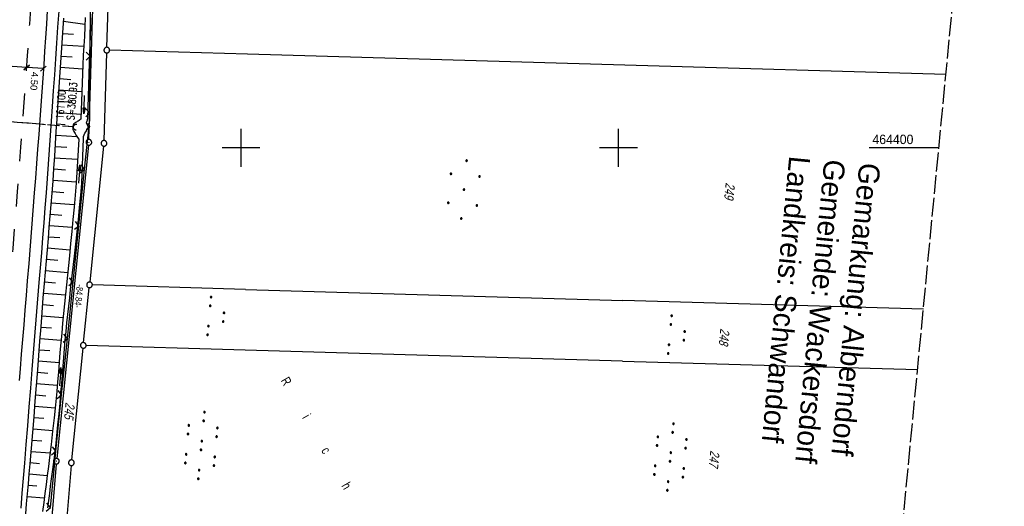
# Model space of a CAD drawing. Extents: x 510932 to 511602, y 463659 to 464636.
# Tile 74 of 81: x 511341 to 511602, y 464305 to 464434. Entities that reach past the tile are written whole.
import ezdxf

# ---------------------------------------------------------------- set-up
doc = ezdxf.new("R2010")
doc.units = 0
doc.header["$LTSCALE"] = 10
doc.header["$MEASUREMENT"] = 0
for name, pattern in [('AUSGEZOGEN', [0]), ('LT00', [0]), ('LT02', [0.4, 0.2, -0.2]), ('LT12', [0.4, 0.3, -0.1]), ('LT14', [0.6, 0.5, -0.1]), ('STRICHLINIE2', [0.375, 0.25, -0.125])]:
    doc.linetypes.add(name, pattern=pattern)
doc.layers.get('0').update_dxf_attribs({"linetype": 'LT00'})
for name, color, linetype in [('--EK_FBR', 1, 'LT00'), ('--EK_Haltung', 7, 'STRICHLINIE2'), ('--EK_Schacht-Text', 5, 'LT00'), ('--EL_DFK_AB_L', 21, 'LT00'), ('--EL_DFK_AB_P', 7, 'LT00'), ('--EL_Haltung', 182, 'STRICHLINIE2'), ('ABSTAND', 8, 'LT00'), ('BEMAßUNG', 255, 'Continuous'), ('DFK_AB_L', 21, 'LT00'), ('DFK_AB_P', 7, 'LT00'), ('DFK_BES-NAME', 255, 'LT00'), ('DFK_FLUR_NR', 250, 'LT00'), ('DFK_GZPKT', 250, 'LT00'), ('DFK_KATASTER', 250, 'LT00'), ('DFK_NUTZUNG', 250, 'LT00'), ('DL', 182, 'LT12'), ('GRENZNAME_A', 250, 'Continuous'), ('PFEIL', 140, 'AUSGEZOGEN'), ('V104_AFBR_BAB', 250, 'LT00'), ('V104_BOESCH', 250, 'LT00'), ('V104_BOSCHUNG', 250, 'LT00'), ('V104_GRABEN', 250, 'LT00'), ('V104_LD_MARK', 250, 'LT00'), ('V104_LG_MARK', 250, 'LT02'), ('V104_RASTER', 250, 'LT00'), ('V104_UK_DURCH', 182, 'LT00'), ('V104_ZAUN', 40, 'LT00')]:
    doc.layers.add(name, color=color, linetype=linetype)
doc.layers.add('-BLATT_104-RAND', color=7, linetype='LT14', plot=False)
doc.styles.add('Arial', font='ARIAL.TTF')
doc.styles.add('schachtbeschriftung', font='romans.shx', dxfattribs={"width": 0.75, "height": 2})
doc.styles.get("Standard").update_dxf_attribs({"font": 'ARIAL.TTF'})
doc.styles.add('UNIR-H', font='unir_h.shx', dxfattribs={"width": 0.8})

# ---------------------------------------------------------------- blocks, each defined once
blk = doc.blocks.new('SYMB7010')
at = {"color": 0, "linetype": 'ByBlock'}
for points in [[(-0.031408, 0.499213), (-0.093728, 0.49134), (-0.15457, 0.475719), (-0.212975, 0.452595), (-0.268021, 0.422333), (-0.31884, 0.385411), (-0.36463, 0.342411), (-0.40467, 0.29401), (-0.438329, 0.240973), (-0.465074, 0.184136), (-0.484486, 0.124395), (-0.496256, 0.062692), (-0.5002, 0)], [(-0.5002, 0), (-0.496256, -0.062692), (-0.484486, -0.124395), (-0.465075, -0.184136), (-0.438329, -0.240973), (-0.404671, -0.29401), (-0.36463, -0.342411), (-0.31884, -0.385411), (-0.268021, -0.422333), (-0.212975, -0.452595), (-0.154571, -0.475719), (-0.093728, -0.49134), (-0.031408, -0.499213), (0.031408, -0.499213)], [(0.5002, 0), (0.496256, 0.062692), (0.484485, 0.124395), (0.465074, 0.184136), (0.438329, 0.240973), (0.40467, 0.29401), (0.36463, 0.342411), (0.31884, 0.385411), (0.268021, 0.422333), (0.212975, 0.452595), (0.15457, 0.475719), (0.093728, 0.49134), (0.031408, 0.499213), (-0.031408, 0.499213)], [(0.031408, -0.499213), (0.093728, -0.491341), (0.15457, -0.475719), (0.212975, -0.452595), (0.268021, -0.422333), (0.31884, -0.385411), (0.36463, -0.342411), (0.404671, -0.294011), (0.438329, -0.240974), (0.465075, -0.184136), (0.484486, -0.124395), (0.496256, -0.062692), (0.500201, 0)]]:
    blk.add_lwpolyline(points, dxfattribs=at)
blk = doc.blocks.new('SYMB0003')
at = {"color": 0, "linetype": 'ByBlock'}
for p, q in [((-0.015712, 0), (0.010166, 0.012015)), ((0, -0.021257), (-0.015712, 0)), ((0.010166, 0.012015), (0, -0.021257))]:
    blk.add_line(p, q, dxfattribs=at)
for points in [[(-0.031395, 0.499013), (-0.093691, 0.491144), (-0.154509, 0.475528), (-0.21289, 0.452414), (-0.267913, 0.422164), (-0.318712, 0.385257), (-0.364484, 0.342274), (-0.404509, 0.293893), (-0.438154, 0.240877), (-0.464888, 0.184062), (-0.484292, 0.124345), (-0.496058, 0.062667), (-0.5, 0)], [(-0.5, 0), (-0.496058, -0.062667), (-0.484292, -0.124345), (-0.464888, -0.184062), (-0.438154, -0.240877), (-0.404509, -0.293893), (-0.364485, -0.342274), (-0.318712, -0.385257), (-0.267914, -0.422164), (-0.21289, -0.452414), (-0.154509, -0.475529), (-0.093691, -0.491144), (-0.031395, -0.499014), (0.031395, -0.499014)], [(0.5, 0), (0.496057, 0.062667), (0.484292, 0.124345), (0.464888, 0.184062), (0.438153, 0.240877), (0.404509, 0.293893), (0.364484, 0.342274), (0.318712, 0.385257), (0.267913, 0.422164), (0.21289, 0.452414), (0.154509, 0.475528), (0.093691, 0.491144), (0.031395, 0.499013), (-0.031395, 0.499013)], [(0.031395, -0.499014), (0.093691, -0.491144), (0.154509, -0.475529), (0.21289, -0.452414), (0.267914, -0.422164), (0.318712, -0.385257), (0.364485, -0.342274), (0.404509, -0.293893), (0.438154, -0.240877), (0.464889, -0.184062), (0.484292, -0.124345), (0.496058, -0.062667), (0.5, 0)]]:
    blk.add_lwpolyline(points, dxfattribs=at)
blk = doc.blocks.new('Ackerland7')
at = {"layer": 'DFK_NUTZUNG', "color": 0, "linetype": 'ByBlock'}
for p, q in [((-4, 3.93), (-4, 3.67)), ((-3.95, 3.63), (-3.95, 3.97)), ((-3.9, 3.99), (-3.9, 3.61)), ((-3.85, 3.6), (-3.85, 4)), ((-3.8, 3.99), (-3.8, 3.61)), ((-3.75, 3.63), (-3.75, 3.97)), ((-3.7, 3.93), (-3.7, 3.67)), ((-3.65, 3.8), (-3.65, 3.8)), ((3.7, 3.93), (3.7, 3.67)), ((3.75, 3.63), (3.75, 3.97)), ((3.8, 3.99), (3.8, 3.61)), ((3.85, 3.6), (3.85, 4)), ((3.9, 3.99), (3.9, 3.61)), ((3.95, 3.63), (3.95, 3.97)), ((4, 3.93), (4, 3.67)), ((4.05, 3.8), (4.05, 3.8)), ((-7.85, 0.13), (-7.85, -0.13)), ((-7.8, -0.17), (-7.8, 0.17)), ((-7.75, 0.19), (-7.75, -0.19)), ((-7.7, -0.2), (-7.7, 0.2)), ((-7.65, 0.19), (-7.65, -0.19)), ((-7.6, -0.17), (-7.6, 0.17)), ((-7.55, 0.13), (-7.55, -0.13)), ((-7.5, 0), (-7.5, 0)), ((-0.15, 0.13), (-0.15, -0.13)), ((-0.1, -0.17), (-0.1, 0.17)), ((-0.05, 0.19), (-0.05, -0.19)), ((0, -0.2), (0, 0.2)), ((0.05, 0.19), (0.05, -0.19)), ((0.1, -0.17), (0.1, 0.17)), ((0.15, 0.13), (0.15, -0.13)), ((0.2, 0), (0.2, 0)), ((7.55, 0.13), (7.55, -0.13)), ((7.6, -0.17), (7.6, 0.17)), ((7.65, 0.19), (7.65, -0.19)), ((7.7, -0.2), (7.7, 0.2)), ((7.75, 0.19), (7.75, -0.19)), ((7.8, -0.17), (7.8, 0.17)), ((7.85, 0.13), (7.85, -0.13)), ((7.9, 0), (7.9, 0)), ((-4, -3.67), (-4, -3.93)), ((-3.95, -3.97), (-3.95, -3.63)), ((-3.9, -3.61), (-3.9, -3.99)), ((-3.85, -4), (-3.85, -3.6)), ((-3.8, -3.61), (-3.8, -3.99)), ((-3.75, -3.97), (-3.75, -3.63)), ((-3.7, -3.67), (-3.7, -3.93)), ((-3.65, -3.8), (-3.65, -3.8)), ((3.7, -3.67), (3.7, -3.93)), ((3.75, -3.97), (3.75, -3.63)), ((3.8, -3.61), (3.8, -3.99)), ((3.85, -4), (3.85, -3.6)), ((3.9, -3.61), (3.9, -3.99)), ((3.95, -3.97), (3.95, -3.63)), ((4, -3.67), (4, -3.93)), ((4.05, -3.8), (4.05, -3.8))]:
    blk.add_line(p, q, dxfattribs=at)
for points in [[(-3.65, 3.8), (-3.67, 3.89), (-3.73, 3.96), (-3.81, 3.99), (-3.89, 3.99), (-3.97, 3.96), (-4.03, 3.89), (-4.05, 3.8), (-4.03, 3.71), (-3.97, 3.64), (-3.89, 3.6), (-3.81, 3.6), (-3.73, 3.64), (-3.67, 3.71), (-3.65, 3.8)], [(4.05, 3.8), (4.03, 3.89), (3.97, 3.96), (3.89, 3.99), (3.81, 3.99), (3.73, 3.96), (3.67, 3.89), (3.65, 3.8), (3.67, 3.71), (3.73, 3.64), (3.81, 3.61), (3.89, 3.61), (3.97, 3.64), (4.03, 3.71), (4.05, 3.8)], [(-7.5, 0), (-7.52, 0.09), (-7.58, 0.16), (-7.66, 0.19), (-7.74, 0.19), (-7.82, 0.16), (-7.88, 0.09), (-7.9, 0)], [(0.2, 0), (0.18, 0.09), (0.12, 0.16), (0.04, 0.19), (-0.04, 0.19), (-0.12, 0.16), (-0.18, 0.09), (-0.2, 0)], [(-0.2, 0), (-0.18, -0.09), (-0.12, -0.16), (-0.04, -0.19), (0.04, -0.19), (0.12, -0.16), (0.18, -0.09), (0.2, 0)], [(7.9, 0), (7.88, 0.09), (7.82, 0.16), (7.74, 0.19), (7.66, 0.19), (7.58, 0.16), (7.52, 0.09), (7.5, 0)], [(7.5, 0), (7.52, -0.09), (7.58, -0.16), (7.66, -0.19), (7.74, -0.19), (7.82, -0.16), (7.88, -0.09), (7.9, 0)], [(-7.9, 0), (-7.88, -0.09), (-7.82, -0.16), (-7.74, -0.19), (-7.66, -0.19), (-7.58, -0.16), (-7.52, -0.09), (-7.5, 0)], [(-3.65, -3.8), (-3.67, -3.71), (-3.73, -3.64), (-3.81, -3.61), (-3.89, -3.61), (-3.97, -3.64), (-4.03, -3.71), (-4.05, -3.8), (-4.03, -3.89), (-3.97, -3.96), (-3.89, -3.99), (-3.81, -3.99), (-3.73, -3.96), (-3.67, -3.89), (-3.65, -3.8)], [(4.05, -3.8), (4.03, -3.71), (3.97, -3.64), (3.89, -3.61), (3.81, -3.61), (3.73, -3.64), (3.67, -3.71), (3.65, -3.8), (3.67, -3.89), (3.73, -3.96), (3.81, -3.99), (3.89, -3.99), (3.97, -3.96), (4.03, -3.89), (4.05, -3.8)]]:
    blk.add_lwpolyline(points, dxfattribs=at)
blk = doc.blocks.new('SYMB7110')
at = {"color": 0, "linetype": 'ByBlock'}
for p, q in [((-0.515, 0.392919), (-0.515, 0.367081)), ((-0.51, 0.362895), (-0.51, 0.397105)), ((-0.505, 0.399164), (-0.505, 0.360836)), ((-0.5, 0.360204), (-0.5, 0.399796)), ((-0.495, 0.399164), (-0.495, 0.360836)), ((-0.49, 0.362895), (-0.49, 0.397105)), ((-0.485, 0.392919), (-0.485, 0.367081)), ((-0.48, 0.379874), (-0.48, 0.380145)), ((-0.285, 0.392919), (-0.285, 0.367081)), ((-0.28, 0.362895), (-0.28, 0.397105)), ((-0.275, 0.399164), (-0.275, 0.360836)), ((-0.27, 0.360204), (-0.27, 0.399796)), ((-0.265, 0.399164), (-0.265, 0.360836)), ((-0.26, 0.362895), (-0.26, 0.397105)), ((-0.255, 0.392919), (-0.255, 0.367081)), ((-0.25, 0.379874), (-0.25, 0.380146)), ((0.255, 0.392919), (0.255, 0.367081)), ((0.26, 0.362895), (0.26, 0.397105)), ((0.265, 0.399164), (0.265, 0.360836)), ((0.27, 0.360204), (0.27, 0.399796)), ((0.275, 0.399164), (0.275, 0.360836)), ((0.28, 0.362895), (0.28, 0.397105)), ((0.285, 0.392919), (0.285, 0.367081)), ((0.29, 0.379874), (0.29, 0.380145)), ((0.485, 0.392919), (0.485, 0.367081)), ((0.49, 0.362895), (0.49, 0.397105)), ((0.495, 0.399164), (0.495, 0.360836)), ((0.5, 0.360204), (0.5, 0.399796)), ((0.505, 0.399164), (0.505, 0.360836)), ((0.51, 0.362895), (0.51, 0.397105)), ((0.515, 0.392919), (0.515, 0.367081)), ((0.52, 0.379874), (0.52, 0.380146)), ((-0.9, 0.012919), (-0.9, -0.012919)), ((-0.895, -0.017106), (-0.895, 0.017105)), ((-0.89, 0.019164), (-0.89, -0.019164)), ((-0.885, -0.019797), (-0.885, 0.019796)), ((-0.88, 0.019164), (-0.88, -0.019164)), ((-0.875, -0.017106), (-0.875, 0.017105)), ((-0.87, 0.012919), (-0.87, -0.012919)), ((-0.865, -0.000126), (-0.865, 0.000145)), ((-0.67, 0.012919), (-0.67, -0.012919)), ((-0.665, -0.017106), (-0.665, 0.017105)), ((-0.66, 0.019164), (-0.66, -0.019164)), ((-0.655, -0.019797), (-0.655, 0.019796)), ((-0.65, 0.019164), (-0.65, -0.019164)), ((-0.645, -0.017106), (-0.645, 0.017105)), ((-0.64, 0.012919), (-0.64, -0.012919)), ((-0.635, -0.000126), (-0.635, 0.000145)), ((-0.13, 0.012919), (-0.13, -0.012919)), ((-0.125, -0.017105), (-0.125, 0.017105)), ((-0.12, 0.019164), (-0.12, -0.019164)), ((-0.115, -0.019796), (-0.115, 0.019796)), ((-0.11, 0.019164), (-0.11, -0.019164)), ((-0.105, -0.017105), (-0.105, 0.017105)), ((-0.1, 0.012919), (-0.1, -0.012919)), ((-0.095, -0.000126), (-0.095, 0.000146)), ((0.1, 0.012919), (0.1, -0.012919)), ((0.105, -0.017105), (0.105, 0.017105)), ((0.11, 0.019164), (0.11, -0.019164)), ((0.115, -0.019796), (0.115, 0.019796)), ((0.12, 0.019164), (0.12, -0.019164)), ((0.125, -0.017105), (0.125, 0.017105)), ((0.13, 0.012919), (0.13, -0.012919)), ((0.135, -0.000126), (0.135, 0.000146)), ((0.64, 0.012919), (0.64, -0.012919)), ((0.645, -0.017105), (0.645, 0.017105)), ((0.65, 0.019164), (0.65, -0.019164)), ((0.655, -0.019796), (0.655, 0.019796)), ((0.66, 0.019164), (0.66, -0.019164)), ((0.665, -0.017105), (0.665, 0.017105)), ((0.67, 0.012919), (0.67, -0.012919)), ((0.675, -0.000126), (0.675, 0.000146)), ((0.87, 0.012919), (0.87, -0.012919)), ((0.875, -0.017105), (0.875, 0.017105)), ((0.88, 0.019164), (0.88, -0.019164)), ((0.885, -0.019796), (0.885, 0.019796)), ((0.89, 0.019164), (0.89, -0.019164)), ((0.895, -0.017105), (0.895, 0.017105)), ((0.9, 0.012919), (0.9, -0.012919)), ((0.905, -0.000126), (0.905, 0.000146)), ((-0.515, -0.367081), (-0.515, -0.392919)), ((-0.51, -0.397105), (-0.51, -0.362895)), ((-0.505, -0.360836), (-0.505, -0.399164)), ((-0.5, -0.399796), (-0.5, -0.360204)), ((-0.495, -0.360836), (-0.495, -0.399164)), ((-0.49, -0.397106), (-0.49, -0.362895)), ((-0.485, -0.367081), (-0.485, -0.392919)), ((-0.48, -0.380126), (-0.48, -0.379855)), ((-0.285, -0.367081), (-0.285, -0.392919)), ((-0.28, -0.397105), (-0.28, -0.362895)), ((-0.275, -0.360836), (-0.275, -0.399164)), ((-0.27, -0.399796), (-0.27, -0.360204)), ((-0.265, -0.360836), (-0.265, -0.399164)), ((-0.26, -0.397105), (-0.26, -0.362895)), ((-0.255, -0.367081), (-0.255, -0.392919)), ((-0.25, -0.380126), (-0.25, -0.379855)), ((0.255, -0.367081), (0.255, -0.392919)), ((0.26, -0.397105), (0.26, -0.362895)), ((0.265, -0.360836), (0.265, -0.399164)), ((0.27, -0.399796), (0.27, -0.360204)), ((0.275, -0.360836), (0.275, -0.399164)), ((0.28, -0.397105), (0.28, -0.362895)), ((0.285, -0.367081), (0.285, -0.392919)), ((0.29, -0.380126), (0.29, -0.379855)), ((0.485, -0.367081), (0.485, -0.392919)), ((0.49, -0.397105), (0.49, -0.362895)), ((0.495, -0.360836), (0.495, -0.399164)), ((0.5, -0.399796), (0.5, -0.360204)), ((0.505, -0.360836), (0.505, -0.399164)), ((0.51, -0.397105), (0.51, -0.362895)), ((0.515, -0.367081), (0.515, -0.392919)), ((0.52, -0.380126), (0.52, -0.379855))]:
    blk.add_line(p, q, dxfattribs=at)
for points in [[(-0.48, 0.38), (-0.481981, 0.388678), (-0.48753, 0.395637), (-0.49555, 0.399499), (-0.50445, 0.399499), (-0.51247, 0.395637), (-0.518019, 0.388678), (-0.52, 0.38), (-0.518019, 0.371322), (-0.51247, 0.364363), (-0.50445, 0.360501), (-0.49555, 0.360501), (-0.48753, 0.364363), (-0.481981, 0.371322), (-0.48, 0.38)], [(-0.25, 0.38), (-0.251981, 0.388678), (-0.25753, 0.395637), (-0.26555, 0.399499), (-0.27445, 0.399499), (-0.28247, 0.395637), (-0.288019, 0.388678), (-0.29, 0.38), (-0.288019, 0.371322), (-0.28247, 0.364363), (-0.27445, 0.360501), (-0.26555, 0.360501), (-0.25753, 0.364363), (-0.251981, 0.371322), (-0.25, 0.38)], [(0.29, 0.38), (0.288019, 0.388678), (0.28247, 0.395637), (0.27445, 0.399499), (0.26555, 0.399499), (0.25753, 0.395637), (0.251981, 0.388678), (0.25, 0.38), (0.251981, 0.371322), (0.25753, 0.364363), (0.26555, 0.360501), (0.27445, 0.360501), (0.28247, 0.364363), (0.288019, 0.371322), (0.29, 0.38)], [(0.52, 0.38), (0.518019, 0.388678), (0.51247, 0.395637), (0.50445, 0.399499), (0.495549, 0.399499), (0.48753, 0.395637), (0.481981, 0.388678), (0.48, 0.38), (0.481981, 0.371322), (0.48753, 0.364363), (0.495549, 0.360501), (0.50445, 0.360501), (0.51247, 0.364363), (0.518019, 0.371322), (0.52, 0.38)], [(-0.865, 0), (-0.866981, 0.008678), (-0.87253, 0.015637), (-0.88055, 0.019498), (-0.88945, 0.019498), (-0.89747, 0.015637), (-0.903019, 0.008678), (-0.905, 0)], [(-0.905, 0), (-0.903019, -0.008678), (-0.89747, -0.015637), (-0.88945, -0.019499), (-0.88055, -0.019499), (-0.87253, -0.015637), (-0.866981, -0.008678), (-0.865, 0)], [(-0.635, 0), (-0.636981, 0.008678), (-0.64253, 0.015637), (-0.65055, 0.019498), (-0.65945, 0.019498), (-0.66747, 0.015637), (-0.673019, 0.008678), (-0.675, 0)], [(-0.675, 0), (-0.673019, -0.008678), (-0.66747, -0.015637), (-0.65945, -0.019499), (-0.65055, -0.019499), (-0.64253, -0.015637), (-0.636981, -0.008678), (-0.635, 0)], [(-0.095, 0), (-0.096981, 0.008678), (-0.10253, 0.015637), (-0.11055, 0.019499), (-0.11945, 0.019499), (-0.12747, 0.015637), (-0.133019, 0.008678), (-0.135, 0)], [(-0.135, 0), (-0.133019, -0.008678), (-0.12747, -0.015637), (-0.11945, -0.019499), (-0.11055, -0.019499), (-0.10253, -0.015637), (-0.096981, -0.008678), (-0.095, 0)], [(0.135, 0), (0.133019, 0.008678), (0.12747, 0.015637), (0.11945, 0.019499), (0.11055, 0.019499), (0.10253, 0.015637), (0.096981, 0.008678), (0.095, 0)], [(0.095, 0), (0.096981, -0.008678), (0.10253, -0.015637), (0.11055, -0.019499), (0.11945, -0.019499), (0.12747, -0.015637), (0.133019, -0.008678), (0.135, 0)], [(0.675, 0), (0.673019, 0.008678), (0.66747, 0.015637), (0.65945, 0.019499), (0.65055, 0.019499), (0.64253, 0.015637), (0.636981, 0.008678), (0.635, 0)], [(0.635, 0), (0.636981, -0.008678), (0.64253, -0.015637), (0.65055, -0.019499), (0.65945, -0.019499), (0.66747, -0.015637), (0.673019, -0.008678), (0.675, 0)], [(0.905, 0), (0.903019, 0.008678), (0.89747, 0.015637), (0.88945, 0.019499), (0.88055, 0.019499), (0.87253, 0.015637), (0.866981, 0.008678), (0.865, 0)], [(0.865, 0), (0.866981, -0.008678), (0.87253, -0.015637), (0.88055, -0.019499), (0.88945, -0.019499), (0.89747, -0.015637), (0.903019, -0.008678), (0.905, 0)], [(-0.48, -0.38), (-0.481981, -0.371322), (-0.48753, -0.364363), (-0.49555, -0.360501), (-0.50445, -0.360501), (-0.51247, -0.364363), (-0.518019, -0.371322), (-0.52, -0.38), (-0.518019, -0.388678), (-0.51247, -0.395637), (-0.50445, -0.399499), (-0.49555, -0.399499), (-0.48753, -0.395637), (-0.481981, -0.388678), (-0.48, -0.38)], [(-0.25, -0.38), (-0.251981, -0.371322), (-0.25753, -0.364363), (-0.26555, -0.360501), (-0.27445, -0.360501), (-0.28247, -0.364363), (-0.288019, -0.371322), (-0.29, -0.38), (-0.288019, -0.388678), (-0.28247, -0.395637), (-0.27445, -0.399499), (-0.26555, -0.399499), (-0.25753, -0.395637), (-0.251981, -0.388678), (-0.25, -0.38)], [(0.29, -0.38), (0.288019, -0.371322), (0.28247, -0.364363), (0.27445, -0.360501), (0.26555, -0.360501), (0.25753, -0.364363), (0.251981, -0.371322), (0.25, -0.38), (0.251981, -0.388678), (0.25753, -0.395637), (0.26555, -0.399499), (0.27445, -0.399499), (0.28247, -0.395637), (0.288019, -0.388678), (0.29, -0.38)], [(0.52, -0.38), (0.518019, -0.371322), (0.51247, -0.364363), (0.50445, -0.360501), (0.495549, -0.360501), (0.48753, -0.364363), (0.481981, -0.371322), (0.48, -0.38), (0.481981, -0.388678), (0.48753, -0.395637), (0.495549, -0.399499), (0.50445, -0.399499), (0.51247, -0.395637), (0.518019, -0.388678), (0.52, -0.38)]]:
    blk.add_lwpolyline(points, dxfattribs=at)
blk = doc.blocks.new('Pfreil3')
at = {"layer": 'PFEIL'}
blk.add_hatch(color=256, dxfattribs=at).paths.add_polyline_path([(-1.55, 0.27), (-1.55, -0.27), (0, 0)])
for p, q in [((-1.55, 0), (-4.83, 0)), ((-1.55, -0.27), (-1.55, 0.27)), ((-1.55, 0.27), (0, 0)), ((0, 0), (-1.55, -0.27))]:
    blk.add_line(p, q, dxfattribs=at)
blk = doc.blocks.new('SYMB0024')
at = {"color": 0, "linetype": 'ByBlock'}
for p, q in [((-0.5, 0.5), (0, 0)), ((0, 0), (0.5, 0.5))]:
    blk.add_line(p, q, dxfattribs=at)
blk = doc.blocks.new('_Oblique')
at = {"color": 0, "linetype": 'ByBlock', "lineweight": -2}
blk.add_line((-0.5, -0.5), (0.5, 0.5), dxfattribs=at)
blk = doc.blocks.new('SYMB1107')
at = {"color": 0, "linetype": 'ByBlock'}
for points in [[(-0.2, 0), (-0.196157, 0.039018), (-0.184776, 0.076537), (-0.166294, 0.111114), (-0.141421, 0.141421), (-0.111114, 0.166294), (-0.076537, 0.184776), (-0.039018, 0.196157), (0, 0.2)], [(0, 0.2), (0.039018, 0.196157), (0.076537, 0.184776), (0.111114, 0.166294), (0.141421, 0.141421), (0.166294, 0.111114), (0.184776, 0.076537), (0.196157, 0.039018), (0.2, 0)]]:
    blk.add_lwpolyline(points, dxfattribs=at)
blk = doc.blocks.new('SYMB7111')
at = {"color": 0, "linetype": 'ByBlock'}
for p, q in [((-0.13, 0.202919), (-0.13, 0.177081)), ((-0.125, 0.172895), (-0.125, 0.207105)), ((-0.12, 0.209164), (-0.12, 0.170836)), ((-0.115, 0.170204), (-0.115, 0.209796)), ((-0.11, 0.209164), (-0.11, 0.170836)), ((-0.105, 0.172895), (-0.105, 0.207105)), ((-0.1, 0.202919), (-0.1, 0.177081)), ((-0.095, 0.189874), (-0.095, 0.190146)), ((0.1, 0.202919), (0.1, 0.177081)), ((0.105, 0.172895), (0.105, 0.207105)), ((0.11, 0.209164), (0.11, 0.170836)), ((0.115, 0.170204), (0.115, 0.209796)), ((0.12, 0.209164), (0.12, 0.170836)), ((0.125, 0.172895), (0.125, 0.207105)), ((0.13, 0.202919), (0.13, 0.177081)), ((0.135, 0.189874), (0.135, 0.190146)), ((-0.515, -0.177081), (-0.515, -0.202919)), ((-0.51, -0.207105), (-0.51, -0.172895)), ((-0.505, -0.170836), (-0.505, -0.209164)), ((-0.5, -0.209796), (-0.5, -0.170204)), ((-0.495, -0.170836), (-0.495, -0.209164)), ((-0.49, -0.207105), (-0.49, -0.172895)), ((-0.485, -0.177081), (-0.485, -0.202919)), ((-0.48, -0.190126), (-0.48, -0.189854)), ((-0.285, -0.177081), (-0.285, -0.202919)), ((-0.28, -0.207105), (-0.28, -0.172895)), ((-0.275, -0.170836), (-0.275, -0.209164)), ((-0.27, -0.209796), (-0.27, -0.170204)), ((-0.265, -0.170836), (-0.265, -0.209164)), ((-0.26, -0.207105), (-0.26, -0.172895)), ((-0.255, -0.177081), (-0.255, -0.202919)), ((-0.25, -0.190126), (-0.25, -0.189854)), ((0.255, -0.177081), (0.255, -0.202919)), ((0.26, -0.207105), (0.26, -0.172895)), ((0.265, -0.170836), (0.265, -0.209164)), ((0.27, -0.209796), (0.27, -0.170204)), ((0.275, -0.170836), (0.275, -0.209164)), ((0.28, -0.207105), (0.28, -0.172895)), ((0.285, -0.177081), (0.285, -0.202919)), ((0.29, -0.190126), (0.29, -0.189854)), ((0.485, -0.177081), (0.485, -0.202919)), ((0.49, -0.207105), (0.49, -0.172895)), ((0.495, -0.170836), (0.495, -0.209164)), ((0.5, -0.209796), (0.5, -0.170204)), ((0.505, -0.170836), (0.505, -0.209164)), ((0.51, -0.207105), (0.51, -0.172895)), ((0.515, -0.177081), (0.515, -0.202919)), ((0.52, -0.190126), (0.52, -0.189854))]:
    blk.add_line(p, q, dxfattribs=at)
for points in [[(-0.095, 0.19), (-0.096981, 0.198678), (-0.10253, 0.205637), (-0.11055, 0.209499), (-0.11945, 0.209499), (-0.12747, 0.205637), (-0.133019, 0.198678), (-0.135, 0.19), (-0.133019, 0.181322), (-0.12747, 0.174363), (-0.11945, 0.170501), (-0.11055, 0.170501), (-0.10253, 0.174363), (-0.096981, 0.181322), (-0.095, 0.19)], [(0.135, 0.19), (0.133019, 0.198678), (0.12747, 0.205637), (0.11945, 0.209499), (0.11055, 0.209499), (0.10253, 0.205637), (0.096981, 0.198678), (0.095, 0.19), (0.096981, 0.181322), (0.10253, 0.174363), (0.11055, 0.170501), (0.11945, 0.170501), (0.12747, 0.174363), (0.133019, 0.181322), (0.135, 0.19)], [(-0.48, -0.19), (-0.481981, -0.181322), (-0.48753, -0.174363), (-0.49555, -0.170501), (-0.50445, -0.170501), (-0.51247, -0.174363), (-0.518019, -0.181322), (-0.52, -0.19), (-0.518019, -0.198678), (-0.51247, -0.205637), (-0.50445, -0.209499), (-0.49555, -0.209499), (-0.48753, -0.205637), (-0.481981, -0.198678), (-0.48, -0.19)], [(-0.25, -0.19), (-0.251981, -0.181322), (-0.25753, -0.174363), (-0.26555, -0.170501), (-0.27445, -0.170501), (-0.28247, -0.174363), (-0.288019, -0.181322), (-0.29, -0.19), (-0.288019, -0.198678), (-0.28247, -0.205637), (-0.27445, -0.209499), (-0.26555, -0.209499), (-0.25753, -0.205637), (-0.251981, -0.198678), (-0.25, -0.19)], [(0.29, -0.19), (0.288019, -0.181322), (0.28247, -0.174363), (0.27445, -0.170501), (0.26555, -0.170501), (0.25753, -0.174363), (0.251981, -0.181322), (0.25, -0.19), (0.251981, -0.198678), (0.25753, -0.205637), (0.26555, -0.209499), (0.27445, -0.209499), (0.28247, -0.205637), (0.288019, -0.198678), (0.29, -0.19)], [(0.52, -0.19), (0.518019, -0.181322), (0.51247, -0.174363), (0.50445, -0.170501), (0.49555, -0.170501), (0.48753, -0.174363), (0.481981, -0.181322), (0.48, -0.19), (0.481981, -0.198678), (0.48753, -0.205637), (0.49555, -0.209499), (0.50445, -0.209499), (0.51247, -0.205637), (0.518019, -0.198678), (0.52, -0.19)]]:
    blk.add_lwpolyline(points, dxfattribs=at)

msp = doc.modelspace()

# ---------------------------------------------------------------- linework, layer by layer
at = {"layer": '--EK_FBR'}
msp.add_lwpolyline([(511351.75, 464436.15), (511351.46, 464431.94), (511351.18, 464427.74), (511350.88, 464423.53), (511350.59, 464419.33), (511350.29, 464415.12), (511350, 464410.92), (511349.74, 464407.11), (511349.47, 464403.3), (511349.21, 464399.49), (511348.94, 464395.68), (511348.67, 464391.87), (511348.39, 464388.06), (511348.1, 464384.11), (511347.79, 464380.15), (511347.48, 464376.19), (511347.16, 464372.24), (511346.84, 464368.28), (511346.52, 464364.33), (511345.9, 464356.67), (511345.27, 464349), (511344.65, 464341.34), (511344.25, 464336.38), (511343.85, 464331.43), (511343.45, 464326.47), (511343.04, 464321.51), (511342.65, 464316.54), (511342.33, 464312.58), (511342.01, 464308.61), (511341.7, 464304.65)], dxfattribs=at)
at = {"layer": '--EK_Haltung'}
msp.add_line((511355.71, 464405.54), (511308.54, 464409.32), dxfattribs=at)
at = {"layer": '--EL_DFK_AB_L'}
for p, q in [((511359.75, 464402.22), (511363.62, 464528.28)), ((511359.65, 464400.72), (511351.2, 464317.82)), ((511351.06, 464316.32), (511347.57, 464274.58))]:
    msp.add_line(p, q, dxfattribs=at)
at = {"layer": '--EL_Haltung'}
msp.add_line((511355.71, 464405.54), (511308.54, 464409.32), dxfattribs=at)
msp.add_line((511355.71, 464405.54), (511308.54, 464409.32), dxfattribs=at)
at = {"layer": '-BLATT_104-RAND'}
msp.add_lwpolyline([(511020.85, 464635.89), (510932.18, 463715.15), (511513.49, 463659.17), (511602.16, 464579.91), (511020.85, 464635.89)], dxfattribs=at)
at = {"layer": 'BEMAßUNG'}
for p, q in [((511343.29, 464421.28), (511335.04, 464421.82)), ((511347.69, 464420.99), (511343.29, 464421.28))]:
    msp.add_line(p, q, dxfattribs=at)
at = {"layer": 'DFK_AB_L'}
for p, q in [((511359.75, 464402.22), (511363.62, 464528.28)), ((511359.65, 464400.72), (511351.2, 464317.82)), ((511351.06, 464316.32), (511347.57, 464274.58))]:
    msp.add_line(p, q, dxfattribs=at)
at = {"layer": 'DFK_KATASTER'}
for p, q in [((511364.49, 464426.62), (511366.12, 464479.42)), ((511363.74, 464401.96), (511364.45, 464425.12)), ((511401.7, 464424.79), (511365.22, 464425.85)), ((511501.65, 464421.87), (511401.7, 464424.79)), ((511586.7, 464419.39), (511501.65, 464421.87)), ((511363.64, 464400.46), (511359.98, 464364.5)), ((511358.34, 464348.48), (511359.82, 464363)), ((511401.23, 464362.55), (511360.65, 464363.73)), ((511401.23, 464362.55), (511501.18, 464359.63)), ((511580.72, 464357.31), (511501.18, 464359.63)), ((511355.18, 464317.41), (511358.18, 464346.98)), ((511401.09, 464346.48), (511359.01, 464347.71)), ((511501.05, 464343.57), (511401.09, 464346.48)), ((511501.05, 464343.57), (511579.18, 464341.3)), ((511355.04, 464315.91), (511353.7, 464300.01))]:
    msp.add_line(p, q, dxfattribs=at)
at = {"layer": 'DL'}
msp.add_line((511355.71, 464405.54), (511308.54, 464409.32), dxfattribs=at)
at = {"layer": 'V104_AFBR_BAB'}
msp.add_lwpolyline([(511351.75, 464436.15), (511351.46, 464431.94), (511351.18, 464427.74), (511350.88, 464423.53), (511350.59, 464419.33), (511350.29, 464415.12), (511350, 464410.92), (511349.74, 464407.11), (511349.47, 464403.3), (511349.21, 464399.49), (511348.94, 464395.68), (511348.67, 464391.87), (511348.39, 464388.06), (511348.1, 464384.11), (511347.79, 464380.15), (511347.48, 464376.19), (511347.16, 464372.24), (511346.84, 464368.28), (511346.52, 464364.33), (511345.9, 464356.67), (511345.27, 464349), (511344.65, 464341.34), (511344.25, 464336.38), (511343.85, 464331.43), (511343.45, 464326.47), (511343.04, 464321.51), (511342.65, 464316.54), (511342.33, 464312.58), (511342.01, 464308.61), (511341.7, 464304.65)], dxfattribs=at)
at = {"layer": 'V104_BOESCH'}
msp.add_lwpolyline([(511343.01, 464303.16), (511343.23, 464305.8), (511343.46, 464308.44), (511343.7, 464311.08), (511343.93, 464313.72), (511344.16, 464316.35), (511344.52, 464320.51), (511344.86, 464324.66), (511345.2, 464328.81), (511345.53, 464332.96), (511345.86, 464337.11), (511346.18, 464341.26), (511346.47, 464345.06), (511346.76, 464348.86), (511347.06, 464352.67), (511347.36, 464356.47), (511347.66, 464360.27), (511347.98, 464364.08), (511348.23, 464367.07), (511348.48, 464370.06), (511348.74, 464373.05), (511349, 464376.04), (511349.25, 464379.03), (511349.5, 464382.02), (511349.75, 464385.01), (511349.98, 464388.01), (511350.23, 464391.27), (511350.46, 464394.54), (511350.68, 464397.81), (511350.9, 464401.08), (511351.11, 464404.35), (511351.31, 464407.62), (511351.52, 464410.89), (511353.06, 464434.33)], dxfattribs=at)
at = {"layer": 'V104_BOSCHUNG'}
for p, q in [((511353.01, 464433.52), (511358.69, 464432.72)), ((511352.79, 464430.3), (511355.68, 464430.12)), ((511352.6, 464427.3), (511358.4, 464426.95)), ((511352.4, 464424.31), (511355.32, 464424.13)), ((511352.2, 464421.32), (511358.08, 464420.96)), ((511352.01, 464418.32), (511354.99, 464418.14)), ((511351.81, 464415.33), (511357.87, 464414.96)), ((511351.61, 464412.34), (511354.69, 464412.15)), ((511351.42, 464409.34), (511357.66, 464408.96)), ((511351.23, 464406.35), (511353.42, 464406.21)), ((511351.04, 464403.35), (511356.55, 464403.02)), ((511350.85, 464400.37), (511353.88, 464400.17)), ((511350.65, 464397.39), (511356.73, 464396.97)), ((511350.45, 464394.41), (511353.5, 464394.19)), ((511350.24, 464391.41), (511356.38, 464390.97)), ((511350.02, 464388.43), (511353.07, 464388.2)), ((511349.78, 464385.45), (511355.85, 464384.97)), ((511349.54, 464382.47), (511352.56, 464382.22)), ((511349.29, 464379.48), (511355.3, 464378.99)), ((511349.04, 464376.49), (511352.03, 464376.25)), ((511348.78, 464373.51), (511354.73, 464373.01)), ((511348.52, 464370.52), (511351.48, 464370.27)), ((511348.27, 464367.53), (511354.13, 464367.04)), ((511348.01, 464364.54), (511350.91, 464364.3)), ((511347.77, 464361.55), (511353.51, 464361.07)), ((511347.52, 464358.56), (511350.36, 464358.32)), ((511347.29, 464355.57), (511352.91, 464355.1)), ((511347.05, 464352.58), (511349.84, 464352.35)), ((511346.82, 464349.59), (511352.36, 464349.13)), ((511346.59, 464346.59), (511349.35, 464346.37)), ((511346.36, 464343.6), (511351.86, 464343.15)), ((511346.13, 464340.61), (511348.87, 464340.39)), ((511345.9, 464337.62), (511351.35, 464337.17)), ((511345.66, 464334.63), (511348.37, 464334.41)), ((511345.43, 464331.64), (511350.79, 464331.2)), ((511345.19, 464328.65), (511347.84, 464328.43)), ((511344.95, 464325.66), (511350.17, 464325.23)), ((511344.7, 464322.67), (511347.26, 464322.46)), ((511344.45, 464319.68), (511349.47, 464319.26)), ((511344.19, 464316.69), (511346.65, 464316.49)), ((511343.93, 464313.7), (511348.71, 464313.31)), ((511343.66, 464310.71), (511345.99, 464310.52)), ((511343.4, 464307.73), (511347.92, 464307.35))]:
    msp.add_line(p, q, dxfattribs=at)
at = {"layer": 'V104_GRABEN'}
for points in [[(511358.76, 464434.5), (511358.66, 464432), (511358.53, 464429.49), (511358.4, 464426.98), (511358.26, 464424.47), (511358.12, 464421.96), (511357.61, 464407.64), (511357.37, 464407.43), (511357.12, 464407.24), (511356.86, 464407.06), (511356.65, 464406.95), (511356.43, 464406.84), (511356.22, 464406.72), (511356.02, 464406.58), (511355.78, 464406.36), (511355.6, 464406.08), (511355.47, 464405.78), (511355.42, 464405.47), (511355.44, 464405.19), (511355.51, 464404.9), (511355.62, 464404.63), (511355.76, 464404.36), (511356.06, 464403.81), (511356.38, 464403.29), (511356.71, 464402.78), (511357.04, 464402.28), (511356.36, 464390.68), (511356.08, 464387.48), (511355.79, 464384.27), (511355.5, 464381.06), (511355.2, 464377.85), (511354.89, 464374.65), (511354.58, 464371.44), (511354.32, 464368.89), (511354.05, 464366.34), (511353.79, 464363.79), (511353.52, 464361.24), (511353.26, 464358.69), (511353.01, 464356.13), (511352.76, 464353.58), (511352.53, 464351), (511352.3, 464348.42), (511352.08, 464345.84), (511351.87, 464343.25), (511351.65, 464340.67), (511351.43, 464338.09), (511351.2, 464335.51), (511350.87, 464332.01), (511350.52, 464328.51), (511350.14, 464325.01), (511349.74, 464321.51), (511349.32, 464318.02), (511349.02, 464315.65), (511348.71, 464313.28), (511348.39, 464310.91), (511348.07, 464308.54), (511347.76, 464306.17), (511347.45, 464303.79)], [(511348.88, 464304.74), (511349.11, 464306.64), (511349.36, 464308.55), (511349.61, 464310.45), (511349.86, 464312.36), (511350.11, 464314.26), (511350.36, 464316.17), (511350.6, 464318.07), (511350.94, 464320.94), (511351.26, 464323.82), (511351.55, 464326.69), (511351.83, 464329.57), (511352.09, 464332.44), (511352.34, 464335.32), (511352.53, 464337.62), (511352.72, 464339.91), (511352.91, 464342.21), (511353.1, 464344.51), (511353.29, 464346.8), (511353.49, 464349.1), (511353.7, 464351.39), (511353.93, 464353.68), (511354.16, 464355.89), (511354.4, 464358.09), (511354.65, 464360.3), (511354.9, 464362.5), (511355.16, 464364.71), (511355.42, 464366.91), (511355.67, 464369.11), (511355.92, 464371.32), (511356.27, 464374.54), (511356.61, 464377.77), (511356.94, 464381), (511357.26, 464384.23), (511357.57, 464387.46), (511357.88, 464390.69), (511358.28, 464402.5), (511358.33, 464402.97), (511358.46, 464403.41), (511358.65, 464403.85), (511358.91, 464404.28), (511359.11, 464404.55), (511359.29, 464404.82), (511359.44, 464405.09), (511359.53, 464405.36), (511359.52, 464405.63), (511359.45, 464405.8), (511359.36, 464405.97), (511359.25, 464406.15), (511359.16, 464406.32), (511359.1, 464406.5), (511359.1, 464406.71), (511359.15, 464406.91), (511359.24, 464407.12), (511359.33, 464407.34), (511359.4, 464407.55), (511359.43, 464407.77), (511359.91, 464422.43), (511359.99, 464424.83), (511360.08, 464427.23), (511360.16, 464429.63), (511360.23, 464432.02), (511360.29, 464434.42)]]:
    msp.add_lwpolyline(points, dxfattribs=at)
at = {"layer": 'V104_LD_MARK'}
msp.add_lwpolyline([(511348.72, 464436.32), (511348.48, 464432.74), (511348.23, 464429.16), (511347.99, 464425.57), (511347.76, 464421.99), (511347.51, 464418.41), (511347.27, 464414.83), (511347.02, 464411.24), (511346.74, 464407.39), (511346.45, 464403.53), (511346.16, 464399.67), (511345.86, 464395.82), (511345.56, 464391.96), (511345.25, 464388.1), (511344.89, 464383.44), (511344.52, 464378.77), (511344.16, 464374.1), (511343.79, 464369.44), (511343.41, 464364.77), (511343.1, 464360.9), (511342.78, 464357.04), (511342.47, 464353.17), (511342.15, 464349.3), (511341.84, 464345.43), (511341.54, 464341.56), (511341.3, 464338.47)], dxfattribs=at)
at = {"layer": 'V104_LG_MARK', "ltscale": 3, "flags": 128}
msp.add_lwpolyline([(511335.74, 464324.67), (511336.1, 464329.09), (511336.47, 464333.51), (511336.83, 464337.93), (511337.19, 464342.35), (511337.66, 464348.21), (511338.13, 464354.07), (511338.59, 464359.93), (511339.06, 464365.8), (511339.65, 464373.34), (511340.24, 464380.88), (511340.83, 464388.42), (511341.14, 464392.35), (511341.44, 464396.29), (511341.75, 464400.22), (511342.05, 464404.15), (511342.34, 464408.08), (511342.63, 464412.02), (511342.93, 464416.17), (511343.22, 464420.32), (511343.5, 464424.48), (511343.79, 464428.63), (511344.06, 464432.78), (511344.34, 464436.94), (511344.68, 464441.92), (511345.01, 464446.9), (511345.34, 464451.89), (511345.67, 464456.87), (511345.99, 464461.85), (511346.3, 464466.74), (511346.6, 464471.62), (511346.9, 464476.51), (511347.2, 464481.4), (511347.49, 464486.28), (511347.99, 464494.6), (511348.49, 464502.92), (511348.98, 464511.23)], dxfattribs=at)
at = {"layer": 'V104_RASTER'}
for p, q in [((511400, 464405), (511400, 464395)), ((511500, 464395), (511500, 464405)), ((511405, 464400), (511395, 464400)), ((511505, 464400), (511495, 464400)), ((511584.83, 464400), (511566.33, 464400))]:
    msp.add_line(p, q, dxfattribs=at)
at = {"layer": 'V104_ZAUN'}
for p, q in [((511359.97, 464409.25), (511360.07, 464424.25)), ((511357.09, 464379.4), (511358.61, 464394.32)), ((511355.56, 464364.48), (511357.09, 464379.4)), ((511354.04, 464349.55), (511355.56, 464364.48)), ((511352.51, 464334.63), (511354.04, 464349.55)), ((511350.99, 464319.71), (511352.51, 464334.63))]:
    msp.add_line(p, q, dxfattribs=at)
for points in [[(511360.07, 464424.25), (511360.17, 464438.27), (511359.29, 464438.7)], [(511358.61, 464394.32), (511359.95, 464407.45), (511359.97, 464409.25)], [(511349.56, 464304.78), (511350.5, 464314.89), (511350.99, 464319.71)]]:
    msp.add_lwpolyline(points, dxfattribs=at)

# ---------------------------------------------------------------- block references
at = {"layer": '--EL_DFK_AB_P', "xscale": 1.500000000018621, "yscale": 1.5, "zscale": 1.5, "rotation": 264.7377099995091}
for p in [(511359.73, 464401.47), (511351.12, 464317.07)]:
    msp.add_blockref('SYMB0003', p, dxfattribs=at)
at = {"layer": 'BEMAßUNG', "xscale": 1.4, "yscale": 1.4, "zscale": 1.4}
for p, rotation in [((511343.29, 464421.28), 176.2452073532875), ((511343.29, 464421.28), 356.2452073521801), ((511347.69, 464420.99), 356.2452073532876)]:
    msp.add_blockref('_Oblique', p, dxfattribs=dict(at, rotation=rotation))
at = {"layer": 'DFK_AB_P', "xscale": 1.500000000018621, "yscale": 1.5, "zscale": 1.5, "rotation": 264.7377099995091}
for p in [(511359.73, 464401.47), (511351.12, 464317.07)]:
    msp.add_blockref('SYMB0003', p, dxfattribs=at)
at = {"layer": 'DFK_GZPKT', "xscale": 1.500000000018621, "yscale": 1.5, "zscale": 1.5, "rotation": 264.7377099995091}
for p in [(511364.47, 464425.87), (511363.72, 464401.21), (511359.9, 464363.75), (511358.26, 464347.73), (511355.1, 464316.66)]:
    msp.add_blockref('SYMB7010', p, dxfattribs=at)
at = {"layer": 'DFK_NUTZUNG', "rotation": 264.7376999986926}
msp.add_blockref('Ackerland7', (511459.06, 464388.95), dxfattribs=at)
at = {"layer": 'DFK_NUTZUNG', "yscale": 10, "zscale": 10}
for name, p, xscale, rotation in [('SYMB7111', (511393.52, 464355.34), 9.999999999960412, 264.7377000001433), ('SYMB7111', (511515.51, 464350.41), 9.999999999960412, 264.7377000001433), ('SYMB7110', (511389.52, 464321.23), 10.00000000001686, 264.7377100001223), ('SYMB7110', (511513.73, 464318.18), 10.00000000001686, 264.7377100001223)]:
    msp.add_blockref(name, p, dxfattribs=dict(at, xscale=xscale, rotation=rotation))
at = {"layer": 'PFEIL'}
for p, rotation in [((511358.43, 464409.04), 268.1475527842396), ((511357.37, 464395.48), 85.11460408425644), ((511352.3, 464341.87), 86.013440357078)]:
    msp.add_blockref('Pfreil3', p, dxfattribs=dict(at, rotation=rotation))
at = {"layer": 'V104_UK_DURCH', "zscale": 4}
for p, xscale, yscale, rotation in [((511356.46, 464405.48), 4.000000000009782, 3.999999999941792, 82.82250451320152), ((511359.07, 464405.64), 4.000000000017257, 4, 264.4992000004)]:
    msp.add_blockref('SYMB1107', p, dxfattribs=dict(at, xscale=xscale, yscale=yscale, rotation=rotation))
at = {"layer": 'V104_ZAUN', "yscale": 2.099999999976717, "zscale": 2.1}
for p, xscale, rotation in [((511360.07, 464424.25), 2.099999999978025, 89.5872499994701), ((511359.97, 464409.25), 2.099999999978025, 89.5872499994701), ((511358.61, 464394.32), 2.100000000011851, 84.16697999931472), ((511357.09, 464379.4), 2.100000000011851, 84.16697999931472), ((511355.56, 464364.48), 2.100000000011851, 84.16697999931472), ((511354.04, 464349.55), 2.100000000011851, 84.16697999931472), ((511352.51, 464334.63), 2.100000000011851, 84.16697999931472), ((511350.99, 464319.71), 2.100000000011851, 84.16697999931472), ((511349.56, 464304.78), 2.099999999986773, 84.68102999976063)]:
    msp.add_blockref('SYMB0024', p, dxfattribs=dict(at, xscale=xscale, rotation=rotation))

# ---------------------------------------------------------------- texts
at = {"layer": '--EK_Schacht-Text', "style": 'schachtbeschriftung', "width": 0.75}
for s, p in [('161100', (511352.98, 464407.51)), ('S=380.93', (511355.85, 464407.28))]:
    msp.add_text(s, height=2, rotation=85.4175, dxfattribs=at).set_placement(p)
at = {"layer": 'ABSTAND', "width": 0.75}
msp.add_text(' -84.84-', height=1.8, rotation=-95.8253, dxfattribs=at).set_placement((511356.57, 464364.49))
at = {"layer": 'BEMAßUNG', "insert": (511345.26, 464417.67), "char_height": 1.8, "attachment_point": 5, "rotation": 266.2452, "style": 'Arial'}
msp.add_mtext('\\A1;4.50', dxfattribs=at)
at = {"layer": 'DFK_BES-NAME', "width": 0.75}
msp.add_text('R             i             c             h             t             f             e             l             d', height=2.5, rotation=300, dxfattribs=at).set_placement((511410.47, 464338.43))
at = {"layer": 'DFK_FLUR_NR', "oblique": 13.754, "width": 0.75}
for s, p in [('249', (511528.39, 464390.88)), ('248', (511526.97, 464352.28)), ('245', (511353.57, 464332.72)), ('247', (511524.32, 464319.99))]:
    msp.add_text(s, height=2.5, rotation=264.4992, dxfattribs=at).set_placement(p)
at = {"layer": 'GRENZNAME_A', "insert": (511569.38, 464395.69), "char_height": 5.6, "attachment_point": 1, "rotation": 264.4992, "style": 'UNIR-H'}
msp.add_mtext('{\\W1;Gemarkung: Alberndorf\\PGemeinde: Wackersdorf\\PLandkreis: Schwandorf}', dxfattribs=at)
at = {"layer": 'V104_RASTER', "width": 0.931}
msp.add_text(' 464400', height=2.5, rotation=0.0014, dxfattribs=at).set_placement((511566.33, 464401))

doc.saveas('drawing.dxf')
